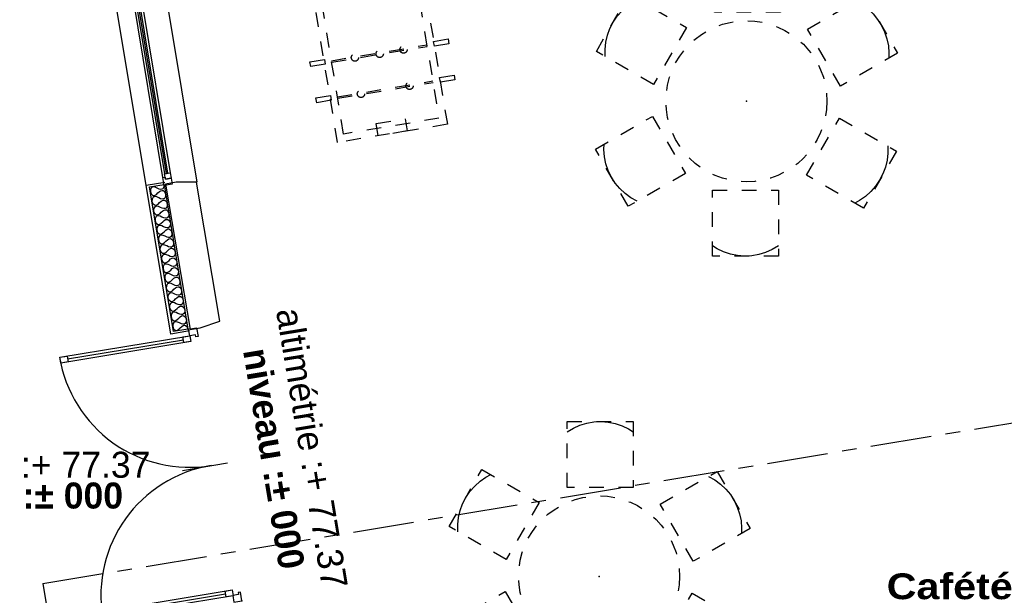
# Model space of a CAD drawing. Header units: millimetres. Extents: x -15 to 127, y -65 to 67.
# Tile 251 of 256: x 27.15 to 33.88, y 1.71 to 5.64. Entities that reach past the tile are written whole.
import ezdxf

# ---------------------------------------------------------------- set-up
doc = ezdxf.new("R2010")
doc.units = ezdxf.units.MM
doc.header["$MEASUREMENT"] = 0
doc.linetypes.add('PC_DASH_3', pattern=[0.055556, 0.027778, -0.027778])
doc.linetypes.add('PC_DASH_4', pattern=[0.638889, 0.416667, -0.083333, 0.055556, -0.083333])
doc.layers.add('structure rdc', color=7, linetype='Continuous')
doc.styles.get("Standard").update_dxf_attribs({"font": 'BKANT.TTF'})

# ---------------------------------------------------------------- blocks, each defined once
blk = doc.blocks.new('PD_4989')
at = {"layer": 'structure rdc', "color": 0}
blk.add_line((28.4447, -24.7162), (29.2361, -24.585), dxfattribs=at)
for points in [[(28.3932, -24.7045), (29.2811, -24.5572), (29.2876, -24.5967), (28.3997, -24.7439), (28.3932, -24.7045)], [(29.2811, -24.5572), (29.2876, -24.5967), (29.2394, -24.6047), (29.2328, -24.5652), (29.2811, -24.5572)], [(28.4415, -24.6964), (28.448, -24.7359), (28.3997, -24.7439), (28.3932, -24.7044), (28.4415, -24.6964)]]:
    blk.add_lwpolyline(points, dxfattribs=at)
blk = doc.blocks.new('PD_4990')
at = {"layer": 'structure rdc', "color": 0}
blk.add_line((28.1568, -22.9796), (28.9481, -22.8484), dxfattribs=at)
for points in [[(28.1052, -22.9679), (28.9931, -22.8207), (28.9997, -22.8601), (28.1118, -23.0073), (28.1052, -22.9679)], [(28.9931, -22.8207), (28.9997, -22.8601), (28.9514, -22.8681), (28.9449, -22.8287), (28.9931, -22.8207)], [(28.1535, -22.9599), (28.16, -22.9993), (28.1118, -23.0073), (28.1052, -22.9679), (28.1535, -22.9599)]]:
    blk.add_lwpolyline(points, dxfattribs=at)
blk = doc.blocks.new('PD_4988')
at = {"layer": 'structure rdc', "color": 0}
blk.add_line((28.9414, -23.7408), (29.2503, -23.6895), dxfattribs=at)
for points in [[(28.9837, -22.7767), (29.038, -22.7677), (29.0478, -22.8269), (29.033, -22.8294), (29.0305, -22.8146), (28.9911, -22.8211), (28.9837, -22.7767)], [(29.2926, -24.6397), (29.3469, -24.6307), (29.3371, -24.5715), (29.3223, -24.574), (29.3247, -24.5888), (29.2853, -24.5953), (29.2926, -24.6397)]]:
    blk.add_lwpolyline(points, dxfattribs=at)
for centre, start, end in [((28.99, -22.8197), 189.41528, 279.41528), ((29.2844, -24.5954), 99.41528, 189.41528)]:
    blk.add_arc(centre, 0.9, start, end, dxfattribs=at)
blk.add_point((29.3469, -24.6307), dxfattribs=at)
at = {"layer": 'structure rdc'}
for name in ['PD_4990', 'PD_4989']:
    blk.add_blockref(name, (0, 0), dxfattribs=at)
blk = doc.blocks.new('PD_4991')
at = {"layer": 'structure rdc', "color": 0}
for points in [[(28.8156, -21.7885), (28.9791, -22.7751), (28.8805, -22.7914), (28.7169, -21.8049), (28.8156, -21.7885)], [(28.8156, -21.7885), (28.815, -21.8045), (28.8076, -21.817), (28.8011, -21.8205), (28.7925, -21.8214), (28.7818, -21.8191), (28.769, -21.8132), (28.7561, -21.8072), (28.7454, -21.8049), (28.7369, -21.8058), (28.7303, -21.8093), (28.7229, -21.8218), (28.7224, -21.8378), (28.728, -21.8527), (28.7391, -21.8621), (28.7464, -21.8633), (28.7548, -21.8614), (28.7642, -21.8558), (28.7744, -21.846), (28.7847, -21.8362), (28.794, -21.8307), (28.8024, -21.8287), (28.8098, -21.8299), (28.8208, -21.8393), (28.8265, -21.8543), (28.8259, -21.8703), (28.8185, -21.8828), (28.812, -21.8862), (28.8034, -21.8871), (28.7927, -21.8849), (28.7799, -21.8789), (28.767, -21.8729), (28.7563, -21.8707), (28.7478, -21.8716), (28.7412, -21.8751), (28.7338, -21.8876), (28.7333, -21.9035), (28.7389, -21.9185), (28.75, -21.9279), (28.7573, -21.9291), (28.7657, -21.9272), (28.7751, -21.9216), (28.7853, -21.9118), (28.7956, -21.902), (28.8049, -21.8964), (28.8133, -21.8945), (28.8207, -21.8957), (28.8317, -21.9051), (28.8374, -21.9201), (28.8369, -21.9361), (28.8294, -21.9485), (28.8229, -21.952), (28.8143, -21.9529), (28.8036, -21.9507), (28.7908, -21.9447), (28.7779, -21.9387), (28.7672, -21.9365), (28.7587, -21.9374), (28.7521, -21.9409), (28.7447, -21.9533), (28.7442, -21.9693), (28.7498, -21.9843), (28.7609, -21.9937), (28.7682, -21.9949), (28.7766, -21.993), (28.786, -21.9874), (28.7962, -21.9776), (28.8065, -21.9678), (28.8158, -21.9622), (28.8242, -21.9603), (28.8316, -21.9615), (28.8426, -21.9709), (28.8483, -21.9858), (28.8478, -22.0018), (28.8403, -22.0143), (28.8338, -22.0178), (28.8252, -22.0187), (28.8145, -22.0164), (28.8017, -22.0105), (28.7888, -22.0045), (28.7781, -22.0022), (28.7696, -22.0031), (28.763, -22.0066), (28.7556, -22.0191), (28.7551, -22.0351), (28.7607, -22.05), (28.7718, -22.0594), (28.7791, -22.0606), (28.7875, -22.0587), (28.7969, -22.0531), (28.8071, -22.0433), (28.8174, -22.0335), (28.8268, -22.028), (28.8351, -22.026), (28.8425, -22.0272), (28.8535, -22.0366), (28.8592, -22.0516), (28.8587, -22.0676), (28.8512, -22.0801), (28.8447, -22.0835), (28.8361, -22.0845), (28.8255, -22.0822), (28.8126, -22.0762), (28.7997, -22.0703), (28.789, -22.068), (28.7805, -22.0689), (28.7739, -22.0724), (28.7665, -22.0849), (28.766, -22.1008), (28.7716, -22.1158), (28.7827, -22.1252), (28.79, -22.1264), (28.7984, -22.1245), (28.8078, -22.1189), (28.818, -22.1091), (28.8283, -22.0993), (28.8377, -22.0937), (28.8461, -22.0918), (28.8534, -22.093), (28.8644, -22.1024), (28.8701, -22.1174), (28.8696, -22.1334), (28.8621, -22.1458), (28.8556, -22.1493), (28.847, -22.1502), (28.8364, -22.148), (28.8235, -22.142), (28.8106, -22.136), (28.8, -22.1338), (28.7914, -22.1347), (28.7848, -22.1382), (28.7774, -22.1506), (28.7769, -22.1666), (28.7825, -22.1816), (28.7936, -22.191), (28.8009, -22.1922), (28.8093, -22.1903), (28.8187, -22.1847), (28.8289, -22.1749), (28.8392, -22.1651), (28.8486, -22.1595), (28.857, -22.1576), (28.8643, -22.1588), (28.8753, -22.1682), (28.881, -22.1831), (28.8805, -22.1991), (28.873, -22.2116), (28.8665, -22.2151), (28.8579, -22.216), (28.8473, -22.2137), (28.8344, -22.2078), (28.8215, -22.2018), (28.8109, -22.1995), (28.8023, -22.2004), (28.7957, -22.2039), (28.7883, -22.2164), (28.7878, -22.2324), (28.7934, -22.2474), (28.8045, -22.2567), (28.8118, -22.2579), (28.8202, -22.256), (28.8296, -22.2505), (28.8398, -22.2406), (28.8501, -22.2308), (28.8595, -22.2253), (28.8679, -22.2234), (28.8752, -22.2245), (28.8863, -22.2339), (28.8919, -22.2489), (28.8914, -22.2649), (28.8839, -22.2774), (28.8774, -22.2809), (28.8688, -22.2818), (28.8582, -22.2795), (28.8453, -22.2735), (28.8324, -22.2676), (28.8218, -22.2653), (28.8132, -22.2662), (28.8067, -22.2697), (28.7992, -22.2822), (28.7987, -22.2982), (28.8043, -22.3131), (28.8154, -22.3225), (28.8227, -22.3237), (28.8311, -22.3218), (28.8405, -22.3162), (28.8508, -22.3064), (28.861, -22.2966), (28.8704, -22.291), (28.8788, -22.2891), (28.8861, -22.2903), (28.8972, -22.2997), (28.9028, -22.3147), (28.9023, -22.3307), (28.8949, -22.3431), (28.8883, -22.3466), (28.8797, -22.3475), (28.8691, -22.3453), (28.8562, -22.3393), (28.8433, -22.3333), (28.8327, -22.3311), (28.8241, -22.332), (28.8176, -22.3355), (28.8101, -22.3479), (28.8096, -22.3639), (28.8153, -22.3789), (28.8263, -22.3883), (28.8336, -22.3895), (28.842, -22.3876), (28.8514, -22.382), (28.8617, -22.3722), (28.8719, -22.3624), (28.8813, -22.3568), (28.8897, -22.3549), (28.897, -22.3561), (28.9081, -22.3655), (28.9137, -22.3804), (28.9132, -22.3964), (28.9058, -22.4089), (28.8992, -22.4124), (28.8906, -22.4133), (28.88, -22.411), (28.8671, -22.4051), (28.8542, -22.3991), (28.8436, -22.3968), (28.835, -22.3977), (28.8285, -22.4012), (28.821, -22.4137), (28.8205, -22.4297), (28.8262, -22.4447), (28.8372, -22.4541), (28.8445, -22.4552), (28.8529, -22.4533), (28.8623, -22.4478), (28.8726, -22.438), (28.8828, -22.4281), (28.8922, -22.4226), (28.9006, -22.4207), (28.9079, -22.4218), (28.919, -22.4312), (28.9246, -22.4462), (28.9241, -22.4622), (28.9167, -22.4747), (28.9101, -22.4782), (28.9016, -22.4791), (28.8909, -22.4768), (28.878, -22.4708), (28.8651, -22.4649), (28.8545, -22.4626), (28.8459, -22.4635), (28.8394, -22.467), (28.8319, -22.4795), (28.8314, -22.4955), (28.8371, -22.5104), (28.8481, -22.5198), (28.8555, -22.521), (28.8638, -22.5191), (28.8732, -22.5135), (28.8835, -22.5037), (28.8937, -22.4939), (28.9031, -22.4883), (28.9115, -22.4864), (28.9188, -22.4876), (28.9299, -22.497), (28.9355, -22.512), (28.935, -22.528), (28.9276, -22.5404), (28.921, -22.5439), (28.9125, -22.5448), (28.9018, -22.5426), (28.8889, -22.5366), (28.8761, -22.5306), (28.8654, -22.5284), (28.8568, -22.5293), (28.8503, -22.5328), (28.8428, -22.5452), (28.8423, -22.5612), (28.848, -22.5762), (28.859, -22.5856), (28.8664, -22.5868), (28.8748, -22.5849), (28.8841, -22.5793), (28.8944, -22.5695), (28.9046, -22.5597), (28.914, -22.5541), (28.9224, -22.5522), (28.9297, -22.5534), (28.9408, -22.5628), (28.9464, -22.5778), (28.9459, -22.5937), (28.9385, -22.6062), (28.9319, -22.6097), (28.9234, -22.6106), (28.9127, -22.6083), (28.8998, -22.6024), (28.887, -22.5964), (28.8763, -22.5941), (28.8677, -22.5951), (28.8612, -22.5985), (28.8537, -22.611), (28.8532, -22.627), (28.8589, -22.642), (28.8699, -22.6514), (28.8773, -22.6525), (28.8857, -22.6506), (28.895, -22.6451), (28.9053, -22.6353), (28.9155, -22.6254), (28.9249, -22.6199), (28.9333, -22.618), (28.9406, -22.6192), (28.9517, -22.6286), (28.9573, -22.6435), (28.9568, -22.6595), (28.9494, -22.672), (28.9428, -22.6755), (28.9343, -22.6764), (28.9236, -22.6741), (28.9107, -22.6681), (28.8979, -22.6622), (28.8872, -22.6599), (28.8786, -22.6608), (28.8721, -22.6643), (28.8647, -22.6768), (28.8641, -22.6928), (28.8698, -22.7077), (28.8808, -22.7171), (28.8882, -22.7183), (28.8966, -22.7164), (28.9059, -22.7108), (28.9162, -22.701), (28.9264, -22.6912), (28.9358, -22.6856), (28.9442, -22.6837), (28.9515, -22.6849), (28.9626, -22.6943), (28.9682, -22.7093), (28.9677, -22.7253), (28.9603, -22.7377), (28.9537, -22.7412), (28.9452, -22.7421), (28.9345, -22.7399), (28.9216, -22.7339), (28.9088, -22.7279), (28.8981, -22.7257), (28.8895, -22.7266), (28.883, -22.7301), (28.8756, -22.7425), (28.875, -22.7585), (28.8807, -22.7735), (28.8918, -22.7829), (28.8991, -22.7841), (28.9075, -22.7822), (28.9168, -22.7766), (28.9271, -22.7668), (28.9373, -22.757), (28.9467, -22.7514), (28.9551, -22.7495), (28.9624, -22.7507), (28.9735, -22.7601), (28.9791, -22.7751)]]:
    blk.add_lwpolyline(points, dxfattribs=at)
blk = doc.blocks.new('PD_5259')
at = {"layer": 'structure rdc', "color": 0, "linetype": 'PC_DASH_3'}
for points in [[(32.0055, -25.0729), (32.0055, -25.5229), (31.5555, -25.5229), (31.5555, -25.0729), (32.0055, -25.0729)], [(32.0055, -25.4538), (31.9634, -25.4788), (31.9185, -25.4984), (31.8716, -25.5124), (31.8233, -25.5206), (31.7744, -25.5228), (31.7256, -25.5191), (31.6776, -25.5094), (31.6311, -25.494), (31.5869, -25.473), (31.5555, -25.4538)]]:
    blk.add_lwpolyline(points, dxfattribs=at)
blk = doc.blocks.new('PD_5260')
at = {"layer": 'structure rdc', "color": 0, "linetype": 'PC_DASH_3'}
for points in [[(32.4228, -24.58), (32.8125, -24.805), (32.5875, -25.1948), (32.1978, -24.9698), (32.4228, -24.58)], [(32.7527, -24.7705), (32.7532, -24.8195), (32.7478, -24.8681), (32.7365, -24.9158), (32.7194, -24.9617), (32.6969, -25.0051), (32.6693, -25.0456), (32.6369, -25.0823), (32.6003, -25.1148), (32.56, -25.1427), (32.5277, -25.1602)]]:
    blk.add_lwpolyline(points, dxfattribs=at)
blk = doc.blocks.new('PD_5261')
at = {"layer": 'structure rdc', "color": 0, "linetype": 'PC_DASH_3'}
for points in [[(32.2046, -23.9722), (32.5944, -23.7472), (32.8193, -24.1369), (32.4296, -24.3619), (32.2046, -23.9722)], [(32.5345, -23.7818), (32.5772, -23.8058), (32.6166, -23.8348), (32.6522, -23.8684), (32.6834, -23.9061), (32.7098, -23.9474), (32.731, -23.9915), (32.7467, -24.0379), (32.7565, -24.0859), (32.7605, -24.1347), (32.7595, -24.1715)]]:
    blk.add_lwpolyline(points, dxfattribs=at)
blk = doc.blocks.new('PD_5262')
at = {"layer": 'structure rdc', "color": 0, "linetype": 'PC_DASH_3'}
for points in [[(32.0192, -23.4073), (32.0192, -23.8573), (31.5692, -23.8573), (31.5692, -23.4073), (32.0192, -23.4073)], [(31.5692, -23.4763), (31.6113, -23.4514), (31.6562, -23.4318), (31.7031, -23.4177), (31.7514, -23.4096), (31.8003, -23.4073), (31.8491, -23.411), (31.8971, -23.4207), (31.9436, -23.4361), (31.9878, -23.4571), (32.0192, -23.4763)]]:
    blk.add_lwpolyline(points, dxfattribs=at)
blk = doc.blocks.new('PD_5263')
at = {"layer": 'structure rdc', "color": 0, "linetype": 'PC_DASH_3'}
for points in [[(31.1519, -24.3501), (30.7622, -24.1251), (30.9872, -23.7354), (31.3769, -23.9604), (31.1519, -24.3501)], [(30.822, -24.1596), (30.8215, -24.1107), (30.8269, -24.062), (30.8382, -24.0144), (30.8553, -23.9685), (30.8778, -23.925), (30.9054, -23.8846), (30.9378, -23.8478), (30.9744, -23.8153), (31.0147, -23.7875), (31.047, -23.7699)]]:
    blk.add_lwpolyline(points, dxfattribs=at)
blk = doc.blocks.new('PD_5264')
at = {"layer": 'structure rdc', "color": 0, "linetype": 'PC_DASH_3'}
for points in [[(31.3701, -24.9579), (30.9803, -25.1829), (30.7553, -24.7932), (31.1451, -24.5682), (31.3701, -24.9579)], [(31.0402, -25.1484), (30.9975, -25.1244), (30.9581, -25.0953), (30.9225, -25.0617), (30.8913, -25.024), (30.8649, -24.9828), (30.8437, -24.9386), (30.828, -24.8922), (30.8182, -24.8443), (30.8142, -24.7955), (30.8152, -24.7587)]]:
    blk.add_lwpolyline(points, dxfattribs=at)
blk = doc.blocks.new('PD_5258')
at = {"layer": 'structure rdc', "color": 0, "linetype": 'PC_DASH_3'}
blk.add_circle((31.7873, -24.4651), 0.55, dxfattribs=at)
at = {"layer": 'structure rdc'}
for name in ['PD_5262', 'PD_5263', 'PD_5261', 'PD_5264', 'PD_5260', 'PD_5259']:
    blk.add_blockref(name, (0, 0), dxfattribs=at)
blk = doc.blocks.new('PD_5257')
at = {"layer": 'structure rdc', "color": 0}
blk.add_point((31.7873, -24.4651), dxfattribs=at)
at = {"layer": 'structure rdc'}
blk.add_blockref('PD_5258', (0, 0), dxfattribs=at)
blk = doc.blocks.new('PD_5287')
at = {"layer": 'structure rdc', "color": 0, "linetype": 'PC_DASH_3'}
for p, q in [((29.8539, -20.3068), (30.505, -20.1988)), ((29.8555, -20.3167), (30.5066, -20.2087))]:
    blk.add_line(p, q, dxfattribs=at)
for points in [[(30.5529, -20.1844), (30.6516, -20.168), (30.6569, -20.2004), (30.5583, -20.2168), (30.5529, -20.1844)], [(29.8124, -20.3405), (29.7138, -20.3568), (29.7084, -20.3244), (29.807, -20.308), (29.8124, -20.3405)]]:
    blk.add_lwpolyline(points, dxfattribs=at)
blk = doc.blocks.new('PD_5288')
at = {"layer": 'structure rdc', "color": 0, "linetype": 'PC_DASH_3'}
for p, q in [((30.0002, -21.189), (30.6513, -21.081)), ((30.0018, -21.1989), (30.6529, -21.0909))]:
    blk.add_line(p, q, dxfattribs=at)
for points in [[(30.6976, -21.0567), (30.7962, -21.0403), (30.8016, -21.0728), (30.7029, -21.0892), (30.6976, -21.0567)], [(29.9571, -21.2128), (29.8584, -21.2292), (29.853, -21.1967), (29.9517, -21.1804), (29.9571, -21.2128)]]:
    blk.add_lwpolyline(points, dxfattribs=at)
blk = doc.blocks.new('PD_5289')
at = {"layer": 'structure rdc', "color": 0, "linetype": 'PC_DASH_3'}
for p, q in [((29.8948, -20.5534), (30.5459, -20.4455)), ((29.8964, -20.5633), (30.5475, -20.4553))]:
    blk.add_line(p, q, dxfattribs=at)
for points in [[(30.5938, -20.431), (30.6925, -20.4146), (30.6978, -20.4471), (30.5992, -20.4634), (30.5938, -20.431)], [(29.8533, -20.5871), (29.7547, -20.6035), (29.7493, -20.571), (29.8479, -20.5547), (29.8533, -20.5871)]]:
    blk.add_lwpolyline(points, dxfattribs=at)
blk = doc.blocks.new('PD_5290')
at = {"layer": 'structure rdc', "color": 0, "linetype": 'PC_DASH_3'}
for p, q in [((29.9593, -20.9424), (30.6104, -20.8344)), ((29.9609, -20.9522), (30.612, -20.8443))]:
    blk.add_line(p, q, dxfattribs=at)
for points in [[(30.6567, -20.8101), (30.7553, -20.7937), (30.7607, -20.8262), (30.662, -20.8425), (30.6567, -20.8101)], [(29.9162, -20.9662), (29.8175, -20.9826), (29.8121, -20.9501), (29.9108, -20.9338), (29.9162, -20.9662)]]:
    blk.add_lwpolyline(points, dxfattribs=at)
blk = doc.blocks.new('PD_5286')
at = {"layer": 'structure rdc', "color": 0, "linetype": 'PC_DASH_3'}
for points in [[(30.751, -21.3766), (30.0012, -21.5009), (29.7558, -20.0211), (30.5056, -19.8968), (30.751, -21.3766)], [(30.6935, -21.3354), (30.0424, -21.4434), (29.8133, -20.0623), (30.4645, -19.9543), (30.6935, -21.3354)], [(30.2448, -20.0258), (30.0475, -20.0585), (30.0336, -19.9751), (30.2309, -19.9423), (30.2448, -20.0258)], [(30.4763, -21.4221), (30.279, -21.4549), (30.2652, -21.3714), (30.4625, -21.3387), (30.4763, -21.4221)]]:
    blk.add_lwpolyline(points, dxfattribs=at)
at = {"layer": 'structure rdc'}
for name in ['PD_5287', 'PD_5289', 'PD_5290', 'PD_5288']:
    blk.add_blockref(name, (0, 0), dxfattribs=at)
blk = doc.blocks.new('PD_5285')
at = {"layer": 'structure rdc', "color": 0, "linetype": 'PC_DASH_3'}
for centre in [(30.3464, -20.231), (30.0144, -20.286), (30.0555, -20.5337), (30.2237, -20.5035), (30.3874, -20.4787), (30.4517, -20.866), (30.1197, -20.921), (30.2887, -20.8953), (30.4927, -21.1137), (30.1608, -21.1687)]:
    blk.add_circle(centre, 0.025, dxfattribs=at)
at = {"layer": 'structure rdc'}
blk.add_blockref('PD_5286', (0, 0), dxfattribs=at)
blk = doc.blocks.new('PD_5309')
at = {"layer": 'structure rdc', "color": 0, "linetype": 'PC_DASH_3'}
for points in [[(33.0116, -21.8271), (33.0116, -22.2771), (32.5616, -22.2771), (32.5616, -21.8271), (33.0116, -21.8271)], [(33.0116, -22.208), (32.9695, -22.2329), (32.9246, -22.2526), (32.8777, -22.2666), (32.8294, -22.2748), (32.7805, -22.277), (32.7317, -22.2733), (32.6837, -22.2636), (32.6372, -22.2482), (32.593, -22.2272), (32.5616, -22.208)]]:
    blk.add_lwpolyline(points, dxfattribs=at)
blk = doc.blocks.new('PD_5310')
at = {"layer": 'structure rdc', "color": 0, "linetype": 'PC_DASH_3'}
for points in [[(33.4289, -21.3342), (33.8186, -21.5592), (33.5936, -21.9489), (33.2039, -21.7239), (33.4289, -21.3342)], [(33.7588, -21.5247), (33.7593, -21.5736), (33.7539, -21.6223), (33.7426, -21.6699), (33.7255, -21.7158), (33.703, -21.7593), (33.6754, -21.7997), (33.643, -21.8365), (33.6064, -21.869), (33.5661, -21.8968), (33.5338, -21.9144)]]:
    blk.add_lwpolyline(points, dxfattribs=at)
blk = doc.blocks.new('PD_5311')
at = {"layer": 'structure rdc', "color": 0, "linetype": 'PC_DASH_3'}
for points in [[(33.2107, -20.7264), (33.6005, -20.5014), (33.8255, -20.8911), (33.4357, -21.1161), (33.2107, -20.7264)], [(33.5406, -20.5359), (33.5833, -20.56), (33.6227, -20.589), (33.6583, -20.6226), (33.6895, -20.6603), (33.7159, -20.7016), (33.7371, -20.7457), (33.7528, -20.7921), (33.7626, -20.8401), (33.7666, -20.8889), (33.7656, -20.9256)]]:
    blk.add_lwpolyline(points, dxfattribs=at)
blk = doc.blocks.new('PD_5312')
at = {"layer": 'structure rdc', "color": 0, "linetype": 'PC_DASH_3'}
for points in [[(33.0253, -20.1614), (33.0253, -20.6114), (32.5753, -20.6114), (32.5753, -20.1614), (33.0253, -20.1614)], [(32.5753, -20.2305), (32.6174, -20.2056), (32.6623, -20.1859), (32.7092, -20.1719), (32.7575, -20.1637), (32.8064, -20.1615), (32.8552, -20.1652), (32.9032, -20.1749), (32.9497, -20.1903), (32.9939, -20.2113), (33.0253, -20.2305)]]:
    blk.add_lwpolyline(points, dxfattribs=at)
blk = doc.blocks.new('PD_5313')
at = {"layer": 'structure rdc', "color": 0, "linetype": 'PC_DASH_3'}
for points in [[(32.158, -21.1043), (31.7683, -20.8793), (31.9933, -20.4896), (32.383, -20.7146), (32.158, -21.1043)], [(31.8281, -20.9138), (31.8276, -20.8648), (31.833, -20.8162), (31.8443, -20.7685), (31.8614, -20.7227), (31.8839, -20.6792), (31.9115, -20.6388), (31.9439, -20.602), (31.9805, -20.5695), (32.0208, -20.5417), (32.0531, -20.5241)]]:
    blk.add_lwpolyline(points, dxfattribs=at)
blk = doc.blocks.new('PD_5314')
at = {"layer": 'structure rdc', "color": 0, "linetype": 'PC_DASH_3'}
for points in [[(32.3762, -21.7121), (31.9864, -21.9371), (31.7615, -21.5474), (32.1512, -21.3224), (32.3762, -21.7121)], [(32.0463, -21.9025), (32.0036, -21.8785), (31.9642, -21.8495), (31.9286, -21.8159), (31.8974, -21.7782), (31.871, -21.7369), (31.8498, -21.6928), (31.8341, -21.6464), (31.8243, -21.5984), (31.8203, -21.5496), (31.8213, -21.5128)]]:
    blk.add_lwpolyline(points, dxfattribs=at)
blk = doc.blocks.new('PD_5308')
at = {"layer": 'structure rdc', "color": 0, "linetype": 'PC_DASH_3'}
blk.add_circle((32.7935, -21.2192), 0.55, dxfattribs=at)
at = {"layer": 'structure rdc'}
for name in ['PD_5312', 'PD_5313', 'PD_5311', 'PD_5314', 'PD_5310', 'PD_5309']:
    blk.add_blockref(name, (0, 0), dxfattribs=at)
blk = doc.blocks.new('PD_5307')
at = {"layer": 'structure rdc', "color": 0}
blk.add_point((32.7935, -21.2192), dxfattribs=at)
at = {"layer": 'structure rdc'}
blk.add_blockref('PD_5308', (0, 0), dxfattribs=at)
blk = doc.blocks.new('PD_5383')
at = {"layer": 'structure rdc', "color": 0}
for p, q in [((28.808, -21.74), (28.5713, -20.3123)), ((28.5899, -20.333), (28.819, -21.7144)), ((28.8327, -21.7111), (28.6036, -20.3297)), ((28.8427, -21.7111), (28.6136, -20.3297)), ((28.6294, -20.3264), (28.8584, -21.7078))]:
    blk.add_line(p, q, dxfattribs=at)
for points in [[(28.6163, -20.2476), (28.562, -20.2566), (28.5713, -20.3123), (28.5861, -20.3098), (28.5838, -20.2959), (28.6232, -20.2894), (28.6163, -20.2476)], [(28.6232, -20.2894), (28.6294, -20.3264), (28.5899, -20.333), (28.5838, -20.2959), (28.6232, -20.2894)], [(28.8584, -21.7078), (28.8646, -21.7449), (28.8251, -21.7515), (28.819, -21.7144), (28.8584, -21.7078)], [(28.8715, -21.7866), (28.8172, -21.7956), (28.808, -21.74), (28.8228, -21.7375), (28.8251, -21.7515), (28.8646, -21.7449), (28.8715, -21.7866)]]:
    blk.add_lwpolyline(points, dxfattribs=at)

msp = doc.modelspace()

# ---------------------------------------------------------------- linework, layer by layer
at = {"layer": 'structure rdc', "color": 0}
for p, q in [((28.101, 6.0936), (28.3599, 4.5324)), ((28.0144, 4.5118), (27.7625, 6.0237)), ((28.0144, 4.5118), (28.1415, 4.5329)), ((28.1837, 3.4958), (28.0144, 4.5118)), ((28.31, 3.5167), (28.1837, 3.4958))]:
    msp.add_line(p, q, dxfattribs=at)
at = {"layer": 'structure rdc', "color": 0, "linetype": 'PC_DASH_4'}
msp.add_line((27.3084, 1.7919), (50.0714, 5.5665), dxfattribs=at)
at = {"layer": 'structure rdc', "color": 0}
for points in [[(28.201, 3.5139), (28.0374, 4.5004), (28.1361, 4.5168), (28.2996, 3.5302), (28.201, 3.5139)], [(28.1468, 4.5203), (28.315, 3.5263), (28.3831, 3.5374), (28.5184, 3.5835), (28.3577, 4.5324), (28.2188, 4.5324), (28.1468, 4.5203)], [(27.3084, 1.7919), (27.6549, -0.2978), (27.7648, 0.735), (27.263, 0.6518)]]:
    msp.add_lwpolyline(points, dxfattribs=at)

# ---------------------------------------------------------------- block references
at = {"layer": 'structure rdc'}
for name in ['PD_5285', 'PD_5307', 'PD_5383', 'PD_4991', 'PD_4988', 'PD_5257']:
    msp.add_blockref(name, (-0.6795, 26.3053), dxfattribs=at)

# ---------------------------------------------------------------- texts
at = {"layer": 'structure rdc', "color": 0, "char_height": 0.177491, "attachment_point": 1, "rotation": 279.41528}
for s, insert, width in [('{\\fArial|b0|i0|c0|p34;\\W0.98;altimétrie :+ 77.37}', (29.0757, 3.6862), 2.15175), ('{\\fArial|b1|i0|c0|p34;\\W0.98;niveau :± 000}', (28.8502, 3.4117), 1.560263)]:
    msp.add_mtext(s, dxfattribs=dict(at, insert=insert, width=width))
at = {"layer": 'structure rdc', "color": 0, "attachment_point": 1}
for s, insert, char_height, width in [('{\\fArial|b0|i0|c0|p34;\\W0.98;altimétrie :+ 77.37}', (26.1057, 2.6918), 0.177491, 2.15175), ('{\\fArial|b1|i0|c0|p34;\\W0.98;niveau :± 000}', (26.3323, 2.4816), 0.177491, 1.560263), ('{\\fArial Black|b0|i0|c0|p34;Cafétéria \\P100,00m2\\H1.458X; }', (33.0716, 1.861), 0.176205, 1.322917)]:
    msp.add_mtext(s, dxfattribs=dict(at, insert=insert, char_height=char_height, width=width))

doc.saveas('drawing.dxf')
